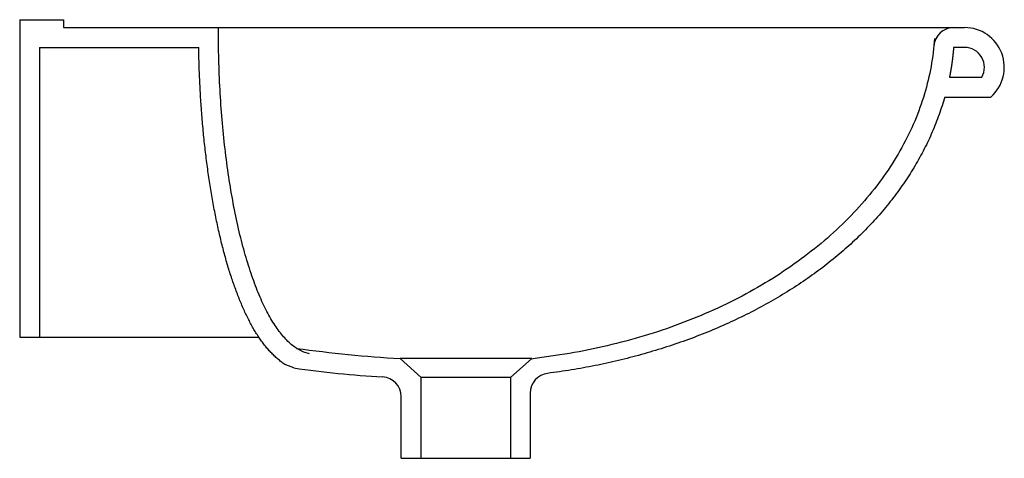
# Model space of a CAD drawing. Header units: millimetres. Extents: x 0 to 0.496, y -0.061 to 0.16.
import ezdxf

# ---------------------------------------------------------------- set-up
doc = ezdxf.new("R2010")
doc.units = ezdxf.units.MM
doc.layers.add('BLOCKS', color=3, linetype='Continuous')

msp = doc.modelspace()

# ---------------------------------------------------------------- linework, layer by layer
at = {"layer": 'BLOCKS'}
for p, q in [((0, 0.1600000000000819), (0.0220000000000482, 0.1600000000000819)), ((0, 0.1600000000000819), (0, 0)), ((0.0220000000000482, 0.1600000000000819), (0.0220000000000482, 0.1560000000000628)), ((0.0220000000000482, 0.1560000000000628), (0.4704354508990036, 0.1560000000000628)), ((0.4704354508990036, 0.1560000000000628), (0.4759790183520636, 0.1560000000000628)), ((0.009999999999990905, 0.1460000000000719), (0.09018038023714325, 0.1460000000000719)), ((0.009999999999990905, 0.1460000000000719), (0.009999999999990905, 0)), ((0.4759790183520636, 0.1460000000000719), (0.4704354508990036, 0.1460000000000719)), ((0.4683508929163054, 0.1310000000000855), (0.4846392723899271, 0.1310000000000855)), ((0.4659438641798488, 0.1210000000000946), (0.4892077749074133, 0.1210000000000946)), ((0, 0), (0.1204096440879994, 0)), ((0.1380630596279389, -0.01558218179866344), (0.1340182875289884, -0.01405999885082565)), ((0.2579104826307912, -0.01087157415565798), (0.191635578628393, -0.01087157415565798)), ((0.2021842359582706, -0.02033309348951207), (0.191635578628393, -0.01087157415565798)), ((0.2471842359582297, -0.02033309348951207), (0.2579104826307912, -0.01087157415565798)), ((0.2471842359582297, -0.02033309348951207), (0.2021842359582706, -0.02033309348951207)), ((0.2021842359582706, -0.06111177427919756), (0.2021842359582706, -0.02033309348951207)), ((0.2471842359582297, -0.02033309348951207), (0.2471842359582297, -0.06111177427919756)), ((0.2571842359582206, -0.02820179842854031), (0.2571842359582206, -0.06111177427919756)), ((0.1921842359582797, -0.06111177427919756), (0.1921842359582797, -0.03005820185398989)), ((0.1921842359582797, -0.06111177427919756), (0.2571842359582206, -0.06111177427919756))]:
    msp.add_line(p, q, dxfattribs=at)
for points in [[(0.1459889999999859, -0.00843299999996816, 0), (0.1454089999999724, -0.00830699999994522, 0), (0.1448299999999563, -0.008158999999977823, 0), (0.1442520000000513, -0.007986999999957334, 0), (0.1436740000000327, -0.007792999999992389, 0), (0.1430970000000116, -0.007575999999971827, 0), (0.1425209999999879, -0.007336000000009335, 0), (0.1419459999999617, -0.0070739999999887, 0), (0.1413720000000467, -0.006787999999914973, 0), (0.1407990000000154, -0.006481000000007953, 0), (0.1402269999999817, -0.006149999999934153, 0), (0.1396559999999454, -0.005796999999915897, 0), (0.1390870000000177, -0.005421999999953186, 0), (0.1385189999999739, -0.005023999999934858, 0), (0.1379530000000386, -0.0046029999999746, 0), (0.1373889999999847, -0.004160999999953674, 0), (0.1368260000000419, -0.003695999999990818, 0), (0.1362649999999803, -0.003208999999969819, 0), (0.1357050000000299, -0.00269900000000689, 0), (0.1351479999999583, -0.002167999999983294, 0), (0.1345919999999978, -0.001615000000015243, 0), (0.1340390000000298, -0.001038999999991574, 0), (0.1334880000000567, -0.0004419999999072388, 0), (0.1329389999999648, 0.0001770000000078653, 0), (0.1323919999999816, 0.0008170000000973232, 0), (0.1318469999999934, 0.00147900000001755, 0), (0.131305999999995, 0.002162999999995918, 0), (0.1307659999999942, 0.002868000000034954, 0), (0.1302289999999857, 0.003594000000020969, 0), (0.1296949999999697, 0.004342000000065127, 0), (0.1291639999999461, 0.00511000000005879, 0), (0.1286350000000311, 0.005899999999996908, 0), (0.1281089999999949, 0.006709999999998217, 0), (0.1275869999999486, 0.007541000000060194, 0), (0.1270670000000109, 0.00839300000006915, 0), (0.126549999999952, 0.009265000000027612, 0), (0.1260369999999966, 0.01015800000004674, 0), (0.1255270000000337, 0.01107100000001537, 0), (0.1250199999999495, 0.0120040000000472, 0), (0.1245159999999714, 0.012958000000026, 0), (0.1240159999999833, 0.01393100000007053, 0), (0.123519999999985, 0.01492400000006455, 0), (0.1230269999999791, 0.01593600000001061, 0), (0.1225379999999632, 0.01696800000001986, 0), (0.1220520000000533, 0.01801900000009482, 0), (0.1215710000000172, 0.0190900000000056, 0), (0.1210929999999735, 0.02017899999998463, 0), (0.1206190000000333, 0.02128800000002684, 0), (0.1201489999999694, 0.02241500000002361, 0), (0.1196830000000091, 0.02356000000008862, 0), (0.1192220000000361, 0.02472499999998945, 0), (0.1187640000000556, 0.02590700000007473, 0), (0.1183109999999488, 0.02710700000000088, 0), (0.1178619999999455, 0.02832599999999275, 0), (0.1174180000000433, 0.02956200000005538, 0), (0.1169780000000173, 0.03081600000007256, 0), (0.1165419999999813, 0.03208700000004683, 0), (0.1161110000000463, 0.03337500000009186, 0), (0.1156849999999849, 0.03468100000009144, 0), (0.1152640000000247, 0.03600300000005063, 0), (0.1148470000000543, 0.03734200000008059, 0), (0.1144349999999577, 0.03869700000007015, 0), (0.1140269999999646, 0.04006900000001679, 0), (0.1136249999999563, 0.04145700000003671, 0), (0.1132280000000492, 0.04286100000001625, 0), (0.1128360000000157, 0.0442800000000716, 0), (0.1124479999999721, 0.04571600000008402, 0), (0.1120660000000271, 0.0471660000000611, 0), (0.1116899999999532, 0.04863199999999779, 0), (0.1113179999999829, 0.05011200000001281, 0), (0.1109519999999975, 0.05160699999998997, 0), (0.1105909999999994, 0.05311700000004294, 0), (0.1102349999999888, 0.05464100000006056, 0), (0.1098849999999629, 0.05617900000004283, 0), (0.1095400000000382, 0.05773099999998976, 0), (0.1092009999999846, 0.05929700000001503, 0), (0.1088680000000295, 0.06087600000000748, 0), (0.1085399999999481, 0.06246900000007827, 0), (0.1082179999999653, 0.06407400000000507, 0), (0.1079019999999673, 0.06569200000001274, 0), (0.1075909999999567, 0.06732299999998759, 0), (0.1072860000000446, 0.06896600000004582, 0), (0.1069870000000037, 0.07062100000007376, 0), (0.1066939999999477, 0.0722880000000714, 0), (0.1064069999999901, 0.07396700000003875, 0), (0.1061260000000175, 0.07565700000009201, 0), (0.1058510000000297, 0.07735800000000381, 0), (0.1055820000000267, 0.07907000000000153, 0), (0.1053190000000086, 0.08079300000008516, 0), (0.1050619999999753, 0.08252600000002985, 0), (0.1048110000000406, 0.08427000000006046, 0), (0.1045669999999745, 0.08602400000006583, 0), (0.1043280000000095, 0.08778700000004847, 0), (0.1040960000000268, 0.08956000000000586, 0), (0.1038710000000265, 0.09134200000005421, 0), (0.1036510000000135, 0.09313200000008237, 0), (0.1034379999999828, 0.09493200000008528, 0), (0.1032320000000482, 0.096740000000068, 0), (0.1030319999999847, 0.09855700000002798, 0), (0.1028380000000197, 0.100381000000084, 0), (0.1026510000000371, 0.1022130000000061, 0), (0.1024700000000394, 0.1040530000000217, 0), (0.1022960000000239, 0.1059000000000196, 0), (0.1021279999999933, 0.1077539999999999, 0), (0.1019669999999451, 0.1096140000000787, 0), (0.1018129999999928, 0.1114810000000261, 0), (0.1016650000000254, 0.1133550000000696, 0), (0.1015240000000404, 0.1152339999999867, 0), (0.1013890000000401, 0.1171190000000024, 0), (0.1012610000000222, 0.1190090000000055, 0), (0.1011399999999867, 0.1209039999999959, 0), (0.1010260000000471, 0.1228040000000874, 0), (0.1009179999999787, 0.1247090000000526, 0), (0.1008170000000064, 0.1266180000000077, 0), (0.1007230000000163, 0.1285320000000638, 0), (0.1006350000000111, 0.1304489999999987, 0), (0.1005549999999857, 0.1323690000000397, 0), (0.1004809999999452, 0.1342930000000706, 0), (0.1004140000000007, 0.1362200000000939, 0), (0.100353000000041, 0.138149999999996, 0), (0.1002999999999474, 0.1400820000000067, 0), (0.1002529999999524, 0.1420170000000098, 0), (0.1002140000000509, 0.1439530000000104, 0), (0.1001810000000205, 0.145891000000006, 0), (0.100153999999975, 0.147829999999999, 0), (0.100135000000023, 0.149770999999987, 0), (0.1001230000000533, 0.1517120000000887, 0), (0.1001169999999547, 0.1536540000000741, 0), (0.1001189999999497, 0.1555970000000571, 0)], [(0.4607529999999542, 0.1505140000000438, 0), (0.4606320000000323, 0.1487540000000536, 0), (0.4604859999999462, 0.1469950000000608, 0), (0.4603140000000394, 0.1452370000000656, 0), (0.4601159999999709, 0.1434800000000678, 0), (0.4598929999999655, 0.1417250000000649, 0), (0.4596440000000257, 0.1399710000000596, 0), (0.4593690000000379, 0.1382190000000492, 0), (0.4590689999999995, 0.1364680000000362, 0), (0.4587440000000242, 0.1347200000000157, 0), (0.4583930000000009, 0.1329739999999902, 0), (0.4580160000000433, 0.1312310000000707, 0), (0.4576150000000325, 0.12949100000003, 0), (0.4571869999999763, 0.1277529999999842, 0), (0.4567349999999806, 0.1260180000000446, 0), (0.4562570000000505, 0.1242870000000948, 0), (0.4557539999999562, 0.1225590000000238, 0), (0.4552260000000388, 0.1208350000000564, 0), (0.454672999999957, 0.1191140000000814, 0), (0.4540950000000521, 0.1173980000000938, 0), (0.4534919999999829, 0.1156849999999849, 0), (0.4528639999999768, 0.1139770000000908, 0), (0.4522110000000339, 0.1122740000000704, 0), (0.4515340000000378, 0.1105760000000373, 0), (0.4508319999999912, 0.1088819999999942, 0), (0.4501050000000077, 0.1071940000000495, 0), (0.4493529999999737, 0.1055100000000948, 0), (0.4485770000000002, 0.1038330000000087, 0), (0.4477769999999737, 0.1021610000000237, 0), (0.4469530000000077, 0.1004950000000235, 0), (0.4461039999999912, 0.09883500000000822, 0), (0.4452310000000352, 0.09718100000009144, 0), (0.4443350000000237, 0.09553300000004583, 0), (0.4434139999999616, 0.09389200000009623, 0), (0.4424699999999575, 0.09225800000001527, 0), (0.441502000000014, 0.09063100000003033, 0), (0.4405100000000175, 0.0890110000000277, 0), (0.4394949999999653, 0.08739800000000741, 0), (0.4384559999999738, 0.08579300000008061, 0), (0.4373940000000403, 0.08419500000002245, 0), (0.4363090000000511, 0.08260500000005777, 0), (0.4352010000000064, 0.0810230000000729, 0), (0.4340700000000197, 0.07944900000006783, 0), (0.4329169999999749, 0.07788400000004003, 0), (0.4317399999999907, 0.07632699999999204, 0), (0.4305409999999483, 0.07477900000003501, 0), (0.4293199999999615, 0.07323900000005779, 0), (0.4280770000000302, 0.07170900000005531, 0), (0.4268110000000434, 0.07018800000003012, 0), (0.4255229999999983, 0.06867600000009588, 0), (0.4242140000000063, 0.06717300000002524, 0), (0.4228829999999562, 0.06568100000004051, 0), (0.4215299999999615, 0.06419800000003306, 0), (0.42015600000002, 0.06272500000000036, 0), (0.4187600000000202, 0.0612620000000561, 0), (0.4173439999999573, 0.05981000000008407, 0), (0.4159059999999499, 0.05836800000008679, 0), (0.414447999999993, 0.05693600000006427, 0), (0.4129689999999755, 0.05551600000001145, 0), (0.411469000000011, 0.05410600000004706, 0), (0.4099489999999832, 0.05270800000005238, 0), (0.408409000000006, 0.05132000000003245, 0), (0.4068489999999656, 0.04994400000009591, 0), (0.4052699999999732, 0.04858000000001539, 0), (0.4036700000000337, 0.04722700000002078, 0), (0.4020510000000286, 0.04588599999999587, 0), (0.4004129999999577, 0.04455700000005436, 0), (0.3987560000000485, 0.04324100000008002, 0), (0.3970799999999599, 0.04193600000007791, 0), (0.3953840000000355, 0.04064400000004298, 0), (0.3936710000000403, 0.03936400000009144, 0), (0.3919389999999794, 0.03809799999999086, 0), (0.3901889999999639, 0.03684400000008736, 0), (0.3884209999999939, 0.03560300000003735, 0), (0.3866349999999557, 0.03437500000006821, 0), (0.3848309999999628, 0.03316000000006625, 0), (0.383010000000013, 0.03195800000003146, 0), (0.3811719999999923, 0.03077100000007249, 0), (0.3793160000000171, 0.02959600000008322, 0), (0.3774439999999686, 0.02843600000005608, 0), (0.375554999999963, 0.02728899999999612, 0), (0.3736499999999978, 0.02615700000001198, 0), (0.3717289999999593, 0.02503799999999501, 0), (0.3697909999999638, 0.02393400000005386, 0), (0.3678380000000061, 0.02284400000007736, 0), (0.3658699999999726, 0.02176900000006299, 0), (0.363884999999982, 0.02070800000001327, 0), (0.3618860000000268, 0.01966200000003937, 0), (0.3598719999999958, 0.0186310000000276, 0), (0.3578430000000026, 0.01761400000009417, 0), (0.3558000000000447, 0.01661300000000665, 0), (0.3537420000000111, 0.01562699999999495, 0), (0.3516700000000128, 0.01465600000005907, 0), (0.3495850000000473, 0.01370100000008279, 0), (0.3474860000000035, 0.01276100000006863, 0), (0.345372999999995, 0.01183700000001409, 0), (0.3432480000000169, 0.01092800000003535, 0), (0.3411089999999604, 0.01003500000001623, 0), (0.3389580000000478, 0.009158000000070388, 0), (0.3367950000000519, 0.008297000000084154, 0), (0.3346189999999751, 0.007453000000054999, 0), (0.3324310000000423, 0.006623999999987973, 0), (0.3302320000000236, 0.005810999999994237, 0), (0.3280210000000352, 0.005015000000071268, 0), (0.3257989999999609, 0.004234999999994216, 0), (0.3235650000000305, 0.003471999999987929, 0), (0.3213210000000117, 0.002726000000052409, 0), (0.3190670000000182, 0.001996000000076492, 0), (0.3168020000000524, 0.001282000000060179, 0), (0.3145269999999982, 0.0005859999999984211, 0), (0.3122429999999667, -9.299999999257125e-05, 0), (0.3099489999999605, -0.0007559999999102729, 0), (0.307645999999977, -0.001400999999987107, 0), (0.3053330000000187, -0.00202999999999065, 0), (0.303011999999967, -0.002640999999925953, 0), (0.3006820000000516, -0.0032339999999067, 0), (0.2983440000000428, -0.003810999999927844, 0), (0.2959980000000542, -0.004369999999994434, 0), (0.2936449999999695, -0.004911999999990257, 0), (0.2912840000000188, -0.00543599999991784, 0), (0.2889149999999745, -0.005942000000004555, 0), (0.2865399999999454, -0.006430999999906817, 0), (0.2841570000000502, -0.006902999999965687, 0), (0.2817690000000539, -0.00735599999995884, 0), (0.2793739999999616, -0.007791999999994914, 0), (0.2769729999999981, -0.008209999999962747, 0), (0.2745670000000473, -0.008609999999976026, 0), (0.2721549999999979, -0.008991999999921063, 0), (0.2575390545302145, -0.01119920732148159, 0)], [(0.1340179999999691, -0.01405999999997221, 0), (0.1335460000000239, -0.01374699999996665, 0), (0.1330769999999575, -0.01342599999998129, 0), (0.1326129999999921, -0.01309900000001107, 0), (0.1321530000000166, -0.01276399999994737, 0), (0.131697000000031, -0.01242099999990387, 0), (0.1312450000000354, -0.0120719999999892, 0), (0.1307970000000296, -0.01171499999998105, 0), (0.1303540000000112, -0.01135099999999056, 0), (0.1299139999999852, -0.01097999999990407, 0), (0.1294769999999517, -0.01060199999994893, 0), (0.1290450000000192, -0.01021700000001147, 0), (0.1286169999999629, -0.00982499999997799, 0), (0.1281920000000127, -0.009425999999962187, 0), (0.1277710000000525, -0.009019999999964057, 0), (0.127352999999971, -0.0086069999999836, 0), (0.1269399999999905, -0.00818699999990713, 0), (0.1265300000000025, -0.00775999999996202, 0), (0.1261230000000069, -0.007325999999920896, 0), (0.1257200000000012, -0.006885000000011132, 0), (0.1253199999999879, -0.00643800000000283, 0), (0.1249239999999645, -0.005984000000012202, 0), (0.1245310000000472, -0.00552299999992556, 0), (0.1241410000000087, -0.005054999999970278, 0), (0.1237549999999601, -0.004580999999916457, 0), (0.1233720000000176, -0.004099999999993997, 0), (0.1229919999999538, -0.003611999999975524, 0), (0.1226149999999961, -0.003117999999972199, 0), (0.1222420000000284, -0.002616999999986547, 0), (0.1218710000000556, -0.002108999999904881, 0), (0.121503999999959, -0.001594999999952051, 0), (0.121138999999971, -0.00107500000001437, 0), (0.120777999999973, -0.0005479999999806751, 0), (0.1204189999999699, -1.39999999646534e-05, 0), (0.1200639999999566, 0.0005250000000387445, 0), (0.1197110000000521, 0.001071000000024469, 0), (0.1193600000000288, 0.00162399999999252, 0), (0.1190129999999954, 0.00218300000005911, 0), (0.1186679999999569, 0.002747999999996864, 0), (0.1183260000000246, 0.003319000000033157, 0), (0.1179859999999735, 0.003897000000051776, 0), (0.117650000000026, 0.004481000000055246, 0), (0.1173149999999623, 0.005071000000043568, 0), (0.1169830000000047, 0.005667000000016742, 0), (0.1166540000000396, 0.006270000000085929, 0), (0.1163269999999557, 0.006878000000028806, 0), (0.1160019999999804, 0.00749200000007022, 0), (0.1156790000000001, 0.008113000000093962, 0), (0.1153590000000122, 0.008739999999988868, 0), (0.1150410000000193, 0.009371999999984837, 0), (0.1147250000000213, 0.01001100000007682, 0), (0.1144120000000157, 0.01065500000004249, 0), (0.1141000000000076, 0.01130499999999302, 0), (0.113790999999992, 0.01196200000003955, 0), (0.1134829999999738, 0.01262400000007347, 0), (0.1131769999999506, 0.01329100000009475, 0), (0.1128740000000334, 0.01396499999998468, 0), (0.1125720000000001, 0.01464400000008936, 0), (0.1122719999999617, 0.01532900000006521, 0), (0.111974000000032, 0.0160200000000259, 0), (0.1116779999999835, 0.01671700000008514, 0), (0.1113830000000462, 0.01741900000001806, 0), (0.1110899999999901, 0.01812700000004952, 0), (0.1107990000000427, 0.01884000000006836, 0), (0.1105089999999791, 0.01955900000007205, 0), (0.1102210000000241, 0.02028300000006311, 0), (0.1099339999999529, 0.02101300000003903, 0), (0.1096489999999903, 0.02174800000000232, 0), (0.1093650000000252, 0.02248900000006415, 0), (0.1090830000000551, 0.02323499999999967, 0), (0.1088029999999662, 0.02398800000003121, 0), (0.1085239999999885, 0.02474600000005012, 0), (0.1082470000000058, 0.02551000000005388, 0), (0.1079730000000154, 0.02628000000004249, 0), (0.1077000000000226, 0.02705600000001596, 0), (0.1074290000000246, 0.02783800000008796, 0), (0.1071600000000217, 0.02862500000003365, 0), (0.1068930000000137, 0.02941800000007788, 0), (0.1066280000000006, 0.03021699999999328, 0), (0.1063649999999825, 0.03102200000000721, 0), (0.1061029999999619, 0.03183200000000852, 0), (0.1058440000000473, 0.03264699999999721, 0), (0.1055870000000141, 0.03346800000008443, 0), (0.1053309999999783, 0.03429400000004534, 0), (0.1050780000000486, 0.03512599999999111, 0), (0.1048260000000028, 0.03596300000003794, 0), (0.1045769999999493, 0.03680500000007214, 0), (0.104329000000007, 0.0376530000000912, 0), (0.1040839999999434, 0.03850600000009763, 0), (0.1038399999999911, 0.03936400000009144, 0), (0.1035980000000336, 0.04022700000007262, 0), (0.1033589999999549, 0.04109500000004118, 0), (0.1031209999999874, 0.04196899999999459, 0), (0.1028860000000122, 0.04284700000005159, 0), (0.1026520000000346, 0.04373000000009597, 0), (0.1024200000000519, 0.04461800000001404, 0), (0.102190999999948, 0.04551100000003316, 0), (0.1019629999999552, 0.04640900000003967, 0), (0.1017369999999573, 0.04731100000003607, 0), (0.1015139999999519, 0.04821800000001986, 0), (0.101291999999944, 0.04912999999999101, 0), (0.1010730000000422, 0.05004700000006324, 0), (0.1008550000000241, 0.05096800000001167, 0), (0.1006399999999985, 0.05189400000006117, 0), (0.1004259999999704, 0.05282399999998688, 0), (0.1002150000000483, 0.05375900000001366, 0), (0.1000050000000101, 0.05469800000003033, 0), (0.09979820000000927, 0.05564100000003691, 0), (0.09959300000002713, 0.05658900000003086, 0), (0.09938990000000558, 0.05754100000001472, 0), (0.09918879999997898, 0.05849699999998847, 0), (0.09898980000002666, 0.05945800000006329, 0), (0.09879290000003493, 0.06042300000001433, 0), (0.09859800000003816, 0.06139100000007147, 0), (0.09840529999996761, 0.06236400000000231, 0), (0.0982146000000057, 0.06334100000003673, 0), (0.09802609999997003, 0.06432200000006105, 0), (0.09783960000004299, 0.06530700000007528, 0), (0.09765530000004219, 0.06629500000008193, 0), (0.09747300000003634, 0.06728800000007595, 0), (0.09729289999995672, 0.0682840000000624, 0), (0.09711489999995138, 0.06928400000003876, 0), (0.09693900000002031, 0.07028800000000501, 0), (0.09676520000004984, 0.07129600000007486, 0), (0.09659360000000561, 0.07230700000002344, 0), (0.09642410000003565, 0.07332100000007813, 0), (0.09625670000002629, 0.07433900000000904, 0), (0.09609150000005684, 0.07536100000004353, 0), (0.09592840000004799, 0.07638600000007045, 0), (0.09576749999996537, 0.07741500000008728, 0), (0.09560880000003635, 0.07844700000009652, 0), (0.09545219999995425, 0.07948199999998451, 0), (0.09529780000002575, 0.0805200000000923, 0), (0.09514549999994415, 0.0815620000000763, 0), (0.09499540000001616, 0.08260700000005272, 0), (0.0948475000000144, 0.08365500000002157, 0), (0.09470180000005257, 0.08470600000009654, 0), (0.09455830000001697, 0.08576000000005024, 0), (0.09441700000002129, 0.08681799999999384, 0), (0.0942777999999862, 0.08787800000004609, 0), (0.09414089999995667, 0.08894100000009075, 0), (0.09400619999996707, 0.09000700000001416, 0), (0.09387370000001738, 0.09107600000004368, 0), (0.09374339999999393, 0.09214700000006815, 0), (0.09361530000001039, 0.09322200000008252, 0), (0.0934893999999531, 0.09429900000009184, 0), (0.09336580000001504, 0.09537800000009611, 0), (0.09324440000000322, 0.09646100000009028, 0), (0.09312529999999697, 0.09754500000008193, 0), (0.0930082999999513, 0.09863300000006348, 0), (0.09289369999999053, 0.09972300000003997, 0), (0.09278119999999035, 0.1008150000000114, 0), (0.09267109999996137, 0.101910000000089, 0), (0.09256319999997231, 0.1030070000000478, 0), (0.09245750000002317, 0.1041060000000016, 0), (0.09235420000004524, 0.1052080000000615, 0), (0.09225309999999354, 0.1063120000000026, 0), (0.09215419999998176, 0.1074180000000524, 0), (0.09205770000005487, 0.1085260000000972, 0), (0.09196340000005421, 0.1096360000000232, 0), (0.09187150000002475, 0.1107480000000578, 0), (0.09178180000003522, 0.1118620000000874, 0), (0.09169440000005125, 0.1129789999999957, 0), (0.09160940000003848, 0.1140970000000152, 0), (0.09152659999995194, 0.1152170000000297, 0), (0.09144609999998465, 0.1163390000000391, 0), (0.09136799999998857, 0.1174620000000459, 0), (0.09129219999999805, 0.1185870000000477, 0), (0.09121870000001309, 0.1197140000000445, 0), (0.09114750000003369, 0.1208430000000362, 0), (0.09107870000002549, 0.1219730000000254, 0), (0.09101220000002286, 0.1231050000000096, 0), (0.09094809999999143, 0.1242379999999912, 0), (0.09088629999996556, 0.1253730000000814, 0), (0.09082679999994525, 0.1265090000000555, 0), (0.09076979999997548, 0.1276470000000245, 0), (0.09071500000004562, 0.128785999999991, 0), (0.09066270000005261, 0.1299260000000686, 0), (0.09061269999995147, 0.1310680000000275, 0), (0.09056510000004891, 0.1322099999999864, 0), (0.09051980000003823, 0.1333540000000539, 0), (0.09047699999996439, 0.1344990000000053, 0), (0.0904365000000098, 0.1356450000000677, 0), (0.09039840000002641, 0.136792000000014, 0), (0.09036270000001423, 0.1379400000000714, 0), (0.09032939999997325, 0.1390890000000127, 0), (0.0902985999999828, 0.1402390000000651, 0), (0.09027009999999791, 0.1413900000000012, 0), (0.09024399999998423, 0.1425410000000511, 0), (0.09022040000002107, 0.1436929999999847, 0), (0.09019920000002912, 0.1448460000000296, 0), (0.09018040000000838, 0.1460000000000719, 0)], [(0.4704349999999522, 0.1460000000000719, 0), (0.4704259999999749, 0.1458810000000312, 0), (0.4704169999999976, 0.1457629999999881, 0), (0.4704070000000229, 0.1456440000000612, 0), (0.4703970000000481, 0.1455250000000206, 0), (0.4703879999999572, 0.1454060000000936, 0), (0.4703779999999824, 0.1452880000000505, 0), (0.4703680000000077, 0.1451690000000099, 0), (0.4703570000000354, 0.1450500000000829, 0), (0.470346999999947, 0.1449320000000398, 0), (0.4703369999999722, 0.1448129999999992, 0), (0.470326, 0.1446950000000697, 0), (0.4703160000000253, 0.1445760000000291, 0), (0.470305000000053, 0.1444569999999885, 0), (0.4702939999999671, 0.1443390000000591, 0), (0.4702829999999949, 0.1442200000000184, 0), (0.4702720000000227, 0.1441010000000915, 0), (0.4702610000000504, 0.1439830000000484, 0), (0.4702499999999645, 0.1438640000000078, 0), (0.4702379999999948, 0.1437460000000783, 0), (0.4702270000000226, 0.1436270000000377, 0), (0.4702150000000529, 0.1435089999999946, 0), (0.470203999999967, 0.1433900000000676, 0), (0.4701919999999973, 0.143271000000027, 0), (0.4701800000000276, 0.1431530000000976, 0), (0.4701679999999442, 0.1430340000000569, 0), (0.4701559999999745, 0.1429160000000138, 0), (0.4701430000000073, 0.1427970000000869, 0), (0.4701310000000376, 0.1426790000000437, 0), (0.4701179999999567, 0.1425600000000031, 0), (0.470105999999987, 0.1424420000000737, 0), (0.4700930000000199, 0.1423230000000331, 0), (0.4700800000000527, 0.1422049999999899, 0), (0.4700669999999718, 0.1420870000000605, 0), (0.4700540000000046, 0.1419680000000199, 0), (0.4700410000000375, 0.1418500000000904, 0), (0.4700279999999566, 0.1417310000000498, 0), (0.4700139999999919, 0.1416130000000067, 0), (0.4700010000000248, 0.1414940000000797, 0), (0.4699869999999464, 0.1413760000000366, 0), (0.4699729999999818, 0.1412579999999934, 0), (0.4699590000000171, 0.1411390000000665, 0), (0.4699450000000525, 0.1410210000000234, 0), (0.4699309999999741, 0.1409030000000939, 0), (0.4699170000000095, 0.1407840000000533, 0), (0.4699030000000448, 0.1406660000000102, 0), (0.469887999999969, 0.1405480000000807, 0), (0.4698740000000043, 0.1404290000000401, 0), (0.4698590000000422, 0.140310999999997, 0), (0.4698439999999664, 0.1401930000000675, 0), (0.4698300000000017, 0.1400740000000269, 0), (0.4698150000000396, 0.1399560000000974, 0), (0.4697989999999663, 0.1398380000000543, 0), (0.4697840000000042, 0.1397200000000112, 0), (0.4697690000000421, 0.1396010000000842, 0), (0.4697529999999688, 0.1394830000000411, 0), (0.4697380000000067, 0.139364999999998, 0), (0.469722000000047, 0.1392470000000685, 0), (0.4697069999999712, 0.1391280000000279, 0), (0.4696910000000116, 0.1390099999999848, 0), (0.469675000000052, 0.1388920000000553, 0), (0.4696589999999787, 0.1387740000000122, 0), (0.4696420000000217, 0.1386560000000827, 0), (0.4696259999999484, 0.1385380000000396, 0), (0.4696099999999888, 0.138418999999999, 0), (0.4695930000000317, 0.1383010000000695, 0), (0.4695759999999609, 0.1381830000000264, 0), (0.4695600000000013, 0.1380650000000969, 0), (0.4695430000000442, 0.1379470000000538, 0), (0.4695259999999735, 0.1378290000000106, 0), (0.4695090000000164, 0.1377110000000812, 0), (0.4694909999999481, 0.137593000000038, 0), (0.4694739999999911, 0.1374749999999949, 0), (0.469457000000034, 0.1373570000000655, 0), (0.4694389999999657, 0.1372390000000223, 0), (0.4694210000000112, 0.1371210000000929, 0), (0.4694040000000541, 0.1370030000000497, 0), (0.4693859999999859, 0.1368850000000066, 0), (0.4693680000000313, 0.1367670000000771, 0), (0.4693499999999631, 0.136649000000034, 0), (0.469331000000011, 0.1365309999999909, 0), (0.4693130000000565, 0.1364130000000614, 0), (0.4692949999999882, 0.1362950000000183, 0), (0.4692760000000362, 0.1361770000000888, 0), (0.469257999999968, 0.1360590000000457, 0), (0.4692390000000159, 0.1359410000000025, 0), (0.4692199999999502, 0.1358230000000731, 0), (0.4692009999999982, 0.1357050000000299, 0), (0.4691820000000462, 0.1355869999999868, 0), (0.4691629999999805, 0.1354690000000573, 0), (0.469143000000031, 0.1353520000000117, 0), (0.4691239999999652, 0.1352340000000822, 0), (0.4691040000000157, 0.1351160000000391, 0), (0.46908499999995, 0.134997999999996, 0), (0.4690650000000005, 0.1348800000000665, 0), (0.469045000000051, 0.1347630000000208, 0), (0.4690249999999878, 0.1346450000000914, 0), (0.4690050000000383, 0.1345270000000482, 0), (0.4689849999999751, 0.1344090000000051, 0), (0.4689640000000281, 0.1342910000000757, 0), (0.4689439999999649, 0.13417400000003, 0), (0.468923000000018, 0.1340559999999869, 0), (0.4689029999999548, 0.1339380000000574, 0), (0.4688820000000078, 0.1338210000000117, 0), (0.4688609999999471, 0.1337030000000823, 0), (0.4688400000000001, 0.1335850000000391, 0), (0.4688190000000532, 0.1334679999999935, 0), (0.4687979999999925, 0.133350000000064, 0), (0.4687770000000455, 0.1332320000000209, 0), (0.4687549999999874, 0.1331150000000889, 0), (0.4687340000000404, 0.1329970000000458, 0), (0.4687119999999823, 0.1328800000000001, 0), (0.4686900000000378, 0.1327620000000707, 0), (0.4686679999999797, 0.1326440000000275, 0), (0.4686460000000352, 0.1325270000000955, 0), (0.4686239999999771, 0.1324090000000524, 0), (0.4686020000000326, 0.1322920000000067, 0), (0.4685799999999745, 0.1321740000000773, 0), (0.4685570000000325, 0.1320570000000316, 0), (0.4685349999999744, 0.1319389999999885, 0), (0.4685120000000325, 0.1318220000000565, 0), (0.4684899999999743, 0.1317040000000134, 0), (0.4684670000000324, 0.1315870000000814, 0), (0.4684439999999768, 0.1314700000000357, 0), (0.4684210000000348, 0.1313519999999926, 0), (0.4683979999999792, 0.1312350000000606, 0), (0.4683740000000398, 0.1311170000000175, 0), (0.4683509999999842, 0.1310000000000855, 0)], [(0.4659440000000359, 0.1210000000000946, 0), (0.4656250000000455, 0.1198870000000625, 0), (0.4652959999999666, 0.1187750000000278, 0), (0.4649580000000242, 0.1176659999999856, 0), (0.4646089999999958, 0.1165580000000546, 0), (0.4642509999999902, 0.1154520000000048, 0), (0.4638840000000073, 0.1143480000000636, 0), (0.4635060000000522, 0.1132450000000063, 0), (0.4631190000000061, 0.112145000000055, 0), (0.4627229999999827, 0.111046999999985, 0), (0.4623159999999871, 0.1099510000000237, 0), (0.4619010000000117, 0.1088560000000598, 0), (0.4614749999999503, 0.1077640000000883, 0), (0.4610410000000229, 0.1066739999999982, 0), (0.4605960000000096, 0.1055870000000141, 0), (0.4601430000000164, 0.1045010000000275, 0), (0.459679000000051, 0.1034180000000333, 0), (0.4592069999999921, 0.1023380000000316, 0), (0.4587249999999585, 0.1012590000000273, 0), (0.4582339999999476, 0.1001840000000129, 0), (0.457732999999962, 0.09910999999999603, 0), (0.4572239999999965, 0.09803900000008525, 0), (0.4567039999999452, 0.09697100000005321, 0), (0.4561760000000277, 0.09590500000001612, 0), (0.4556390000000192, 0.09484200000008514, 0), (0.455092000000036, 0.0937820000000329, 0), (0.4545359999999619, 0.09272400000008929, 0), (0.4539720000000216, 0.09166900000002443, 0), (0.4533979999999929, 0.09061700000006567, 0), (0.4528149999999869, 0.08956799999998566, 0), (0.4522230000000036, 0.08852200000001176, 0), (0.451622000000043, 0.08747900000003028, 0), (0.4510119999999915, 0.08643800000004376, 0), (0.4503929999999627, 0.08540100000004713, 0), (0.4497649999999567, 0.08436700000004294, 0), (0.4491279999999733, 0.08333600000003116, 0), (0.4484830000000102, 0.08230800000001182, 0), (0.4478279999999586, 0.08128400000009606, 0), (0.4471650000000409, 0.08026200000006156, 0), (0.4464930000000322, 0.07924400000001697, 0), (0.4458130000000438, 0.07822900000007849, 0), (0.4451229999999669, 0.07721800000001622, 0), (0.4444250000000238, 0.07621000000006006, 0), (0.4437179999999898, 0.07520600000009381, 0), (0.4430029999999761, 0.0742050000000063, 0), (0.442278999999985, 0.07320800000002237, 0), (0.4415470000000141, 0.07221400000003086, 0), (0.4408059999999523, 0.07122400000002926, 0), (0.4400560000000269, 0.07023700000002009, 0), (0.439298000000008, 0.06925499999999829, 0), (0.4385310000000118, 0.0682760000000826, 0), (0.4377560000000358, 0.06730100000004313, 0), (0.4369729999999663, 0.06632999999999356, 0), (0.4361810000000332, 0.0653620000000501, 0), (0.4353810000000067, 0.06439900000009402, 0), (0.4345730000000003, 0.06344000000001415, 0), (0.4337560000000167, 0.0624840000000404, 0), (0.4329310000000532, 0.06153300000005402, 0), (0.4320979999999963, 0.06058600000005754, 0), (0.4312559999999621, 0.05964300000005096, 0), (0.4304069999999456, 0.05870500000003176, 0), (0.4295489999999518, 0.05777000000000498, 0), (0.4286829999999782, 0.05684000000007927, 0), (0.4278090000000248, 0.05591400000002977, 0), (0.4269269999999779, 0.05499300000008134, 0), (0.4260369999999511, 0.05407600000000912, 0), (0.4251389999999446, 0.05316300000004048, 0), (0.4242329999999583, 0.05225500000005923, 0), (0.4233189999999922, 0.05135200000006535, 0), (0.4223970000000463, 0.05045300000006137, 0), (0.4214670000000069, 0.04955900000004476, 0), (0.4205289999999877, 0.04867000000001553, 0), (0.4195829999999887, 0.04778500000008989, 0), (0.4186300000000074, 0.04690600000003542, 0), (0.4176690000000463, 0.04603100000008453, 0), (0.4166999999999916, 0.04516100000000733, 0), (0.4157229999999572, 0.0442960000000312, 0), (0.4147390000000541, 0.04343600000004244, 0), (0.4137469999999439, 0.04258100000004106, 0), (0.412747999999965, 0.04173100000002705, 0), (0.4117420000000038, 0.04088500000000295, 0), (0.4107279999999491, 0.04004500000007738, 0), (0.4097060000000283, 0.0392100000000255, 0), (0.4086770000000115, 0.03838000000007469, 0), (0.4076420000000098, 0.03755400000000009, 0), (0.4065990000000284, 0.03673400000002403, 0), (0.4055479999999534, 0.03591900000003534, 0), (0.4044910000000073, 0.03510900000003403, 0), (0.4034269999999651, 0.0343040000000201, 0), (0.4023560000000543, 0.03350399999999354, 0), (0.4012770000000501, 0.03270900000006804, 0), (0.4001919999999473, 0.03192000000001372, 0), (0.3990999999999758, 0.03113500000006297, 0), (0.3980020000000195, 0.03035600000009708, 0), (0.3968969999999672, 0.02958200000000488, 0), (0.3957850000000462, 0.02881300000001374, 0), (0.3946660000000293, 0.02804900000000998, 0), (0.3935410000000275, 0.02729099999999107, 0), (0.3924090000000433, 0.02653800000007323, 0), (0.3912709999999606, 0.02579000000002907, 0), (0.3901260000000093, 0.02504700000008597, 0), (0.3889759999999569, 0.02431000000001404, 0), (0.3878180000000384, 0.02357800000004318, 0), (0.3866550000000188, 0.02285100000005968, 0), (0.385485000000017, 0.02213000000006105, 0), (0.3843100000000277, 0.02141400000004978, 0), (0.3831280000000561, 0.0207030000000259, 0), (0.381939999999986, 0.01999799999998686, 0), (0.3807460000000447, 0.01929900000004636, 0), (0.3795460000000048, 0.01860400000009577, 0), (0.3783409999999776, 0.01791500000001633, 0), (0.3771289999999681, 0.01723200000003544, 0), (0.3759119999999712, 0.01655400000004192, 0), (0.3746889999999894, 0.01588200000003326, 0), (0.3734600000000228, 0.01521500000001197, 0), (0.3722259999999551, 0.01455300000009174, 0), (0.3709860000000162, 0.01389800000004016, 0), (0.3697409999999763, 0.01324700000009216, 0), (0.3684899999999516, 0.0126030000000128, 0), (0.3672340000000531, 0.0119640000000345, 0), (0.3659720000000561, 0.01133000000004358, 0), (0.3647059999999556, 0.01070200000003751, 0), (0.3634329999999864, 0.0100800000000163, 0), (0.3621560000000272, 0.00946400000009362, 0), (0.3608739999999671, 0.00885300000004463, 0), (0.3595860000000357, 0.00824800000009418, 0), (0.3582930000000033, 0.007648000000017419, 0), (0.356995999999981, 0.007054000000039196, 0), (0.3556929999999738, 0.006466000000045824, 0), (0.3543859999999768, 0.005884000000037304, 0), (0.3530729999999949, 0.005308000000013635, 0), (0.3517560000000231, 0.00473700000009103, 0), (0.3504339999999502, 0.004172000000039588, 0), (0.3491080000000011, 0.003613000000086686, 0), (0.3477769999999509, 0.003060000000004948, 0), (0.3464410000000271, 0.002513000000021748, 0), (0.3451009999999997, 0.001971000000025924, 0), (0.3437559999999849, 0.001436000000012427, 0), (0.3424069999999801, 0.0009059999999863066, 0), (0.3410529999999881, 0.0003830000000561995, 0), (0.3396960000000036, -0.0001350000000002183, 0), (0.3383330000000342, -0.0006469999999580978, 0), (0.3369669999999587, -0.001152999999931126, 0), (0.335597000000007, -0.001652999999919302, 0), (0.3342219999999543, -0.002145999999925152, 0), (0.3328430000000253, -0.002633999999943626, 0), (0.3314609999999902, -0.003115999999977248, 0), (0.3300739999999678, -0.003591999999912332, 0), (0.3286839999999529, -0.004060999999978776, 0), (0.3272889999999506, -0.004524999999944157, 0), (0.325890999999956, -0.004981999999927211, 0), (0.3244889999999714, -0.005433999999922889, 0), (0.3230839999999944, -0.005878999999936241, 0), (0.32167400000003, -0.006317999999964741, 0), (0.320261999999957, -0.006751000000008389, 0), (0.3188450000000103, -0.007176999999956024, 0), (0.3174249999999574, -0.007597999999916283, 0), (0.3160020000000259, -0.008012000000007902, 0), (0.3145749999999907, -0.008420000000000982, 0), (0.3131449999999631, -0.008822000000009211, 0), (0.3117119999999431, -0.009217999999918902, 0), (0.3102750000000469, -0.009606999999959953, 0), (0.3088360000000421, -0.009989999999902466, 0), (0.3073930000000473, -0.01036599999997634, 0), (0.3059469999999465, -0.01073699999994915, 0), (0.3044979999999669, -0.01109999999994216, 0), (0.3030459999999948, -0.01145799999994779, 0), (0.3015920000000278, -0.01180899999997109, 0), (0.3001339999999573, -0.01215400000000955, 0), (0.298673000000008, -0.01249199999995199, 0), (0.29720999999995, -0.01282399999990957, 0), (0.2957440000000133, -0.013149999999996, 0), (0.294275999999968, -0.01346899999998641, 0), (0.2928050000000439, -0.01378099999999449, 0), (0.2913310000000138, -0.01408699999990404, 0), (0.2898549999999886, -0.01438699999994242, 0), (0.2883759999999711, -0.01467999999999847, 0), (0.2868949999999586, -0.01496599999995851, 0), (0.2854119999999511, -0.0152459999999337, 0), (0.2839259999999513, -0.01551899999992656, 0), (0.2824379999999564, -0.01578599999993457, 0), (0.2809479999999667, -0.01604599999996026, 0), (0.2794559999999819, -0.01630000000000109, 0), (0.2779610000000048, -0.01654599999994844, 0), (0.2764650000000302, -0.0167869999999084, 0), (0.2749669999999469, -0.01702000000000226, 0), (0.2734659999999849, -0.01724699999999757, 0), (0.2719640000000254, -0.01746700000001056, 0), (0.2704599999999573, -0.01767999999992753, 0), (0.2689540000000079, -0.01788699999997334, 0), (0.2674469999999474, -0.01808699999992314, 0), (0.2659380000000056, -0.01828000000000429, 0)]]:
    msp.add_polyline3d(points, dxfattribs=at)
for centre, radius, start, end in [((0.4704354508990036, 0.1460000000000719), 0.01, 90, 175.5227475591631), ((0.4759790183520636, 0.1360000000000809), 0.02, 311.4096221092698, 90), ((0.4759790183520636, 0.1360000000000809), 0.01, 329.9999999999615, 90), ((0.2374282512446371, 0.7141753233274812), 0.7264915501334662, 262.2515475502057, 266.3861005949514), ((0.2139154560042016, 0.5144819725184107), 0.5354639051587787, 261.8562388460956, 266.6650552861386), ((0.2671842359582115, -0.02820179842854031), 0.01, 97.15990540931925, 179.9999999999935), ((0.1821842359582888, -0.03005820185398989), 0.01, 7.016477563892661e-15, 86.66505528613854)]:
    msp.add_arc(centre, radius, start, end, dxfattribs=at)

doc.saveas('drawing.dxf')
